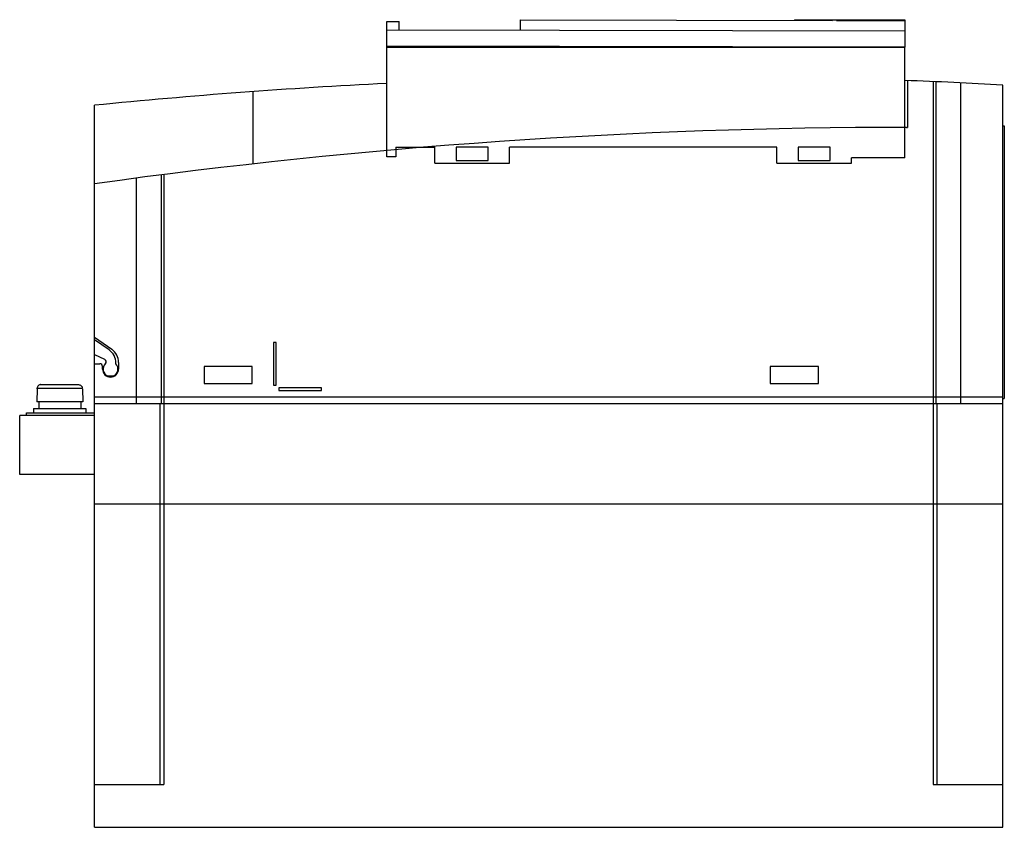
# Model space of a CAD drawing. Header units: millimetres. Extents: x 27 to 211, y 89 to 240.
import ezdxf

# ---------------------------------------------------------------- set-up
doc = ezdxf.new("R2010")
doc.units = ezdxf.units.MM
doc.header["$LTSCALE"] = 21.383737
doc.layers.get('0').update_dxf_attribs({"linetype": 'CONTINUOUS'})

msp = doc.modelspace()

# ---------------------------------------------------------------- linework, layer by layer
at = {"color": 7, "linetype": 'Continuous'}
for p, q in [((95.74, 214.3), (95.74, 239.6)), ((95.74, 239.6), (98.04, 239.6)), ((98.04, 237.99), (98.04, 239.6)), ((120.77, 237.95), (120.77, 239.95)), ((120.77, 239.95), (179.19, 239.83)), ((172.04, 239.9), (172.04, 239.85)), ((172.04, 239.9), (192.74, 239.9)), ((179.19, 239.9), (179.19, 239.83)), ((179.94, 239.83), (192.77, 239.8)), ((182.69, 239.9), (182.69, 239.82)), ((192.74, 239.9), (192.74, 239.8)), ((192.76, 234.8), (192.77, 239.8)), ((95.76, 235), (95.77, 238)), ((192.77, 237.8), (95.77, 238)), ((95.74, 237.5), (95.77, 237.5)), ((95.74, 234.8), (192.74, 234.8)), ((192.76, 234.8), (95.76, 235)), ((173.04, 234.84), (173.04, 234.8)), ((176.04, 234.8), (176.04, 234.84)), ((192.74, 214.1), (192.74, 234.8)), ((193.24, 228.57), (193.24, 219.8)), ((198.04, 228.37), (198.04, 96.9)), ((198.5, 228.35), (198.5, 168.1)), ((203.23, 168.1), (203.23, 228.14)), ((211.04, 88.9), (211.04, 227.73)), ((70.74, 212.98), (70.74, 226.5)), ((41.04, 88.9), (41.04, 223.94)), ((193.04, 219.8), (193.24, 219.8)), ((211.04, 220.1), (211.34, 220.1)), ((211.34, 220.1), (211.34, 169.1)), ((97.44, 216.1), (97.44, 214.3)), ((97.44, 216.1), (104.74, 216.1)), ((104.74, 213.1), (104.74, 216.1)), ((108.74, 216.1), (108.74, 213.6)), ((114.74, 216.1), (108.74, 216.1)), ((114.74, 213.6), (114.74, 216.1)), ((118.74, 213.1), (118.74, 216.1)), ((168.74, 216.1), (118.74, 216.1)), ((168.74, 213.1), (168.74, 216.1)), ((172.74, 216.1), (172.74, 213.6)), ((178.74, 216.1), (172.74, 216.1)), ((178.74, 213.6), (178.74, 216.1)), ((97.44, 214.3), (95.74, 214.3)), ((192.74, 214.1), (182.74, 214.1)), ((182.74, 213.1), (182.74, 214.1)), ((104.74, 213.1), (118.74, 213.1)), ((108.74, 213.6), (114.74, 213.6)), ((168.74, 213.1), (182.74, 213.1)), ((172.74, 213.6), (178.74, 213.6)), ((48.84, 210.31), (48.84, 168.1)), ((53.57, 168.1), (53.57, 210.93)), ((54.04, 210.99), (54.04, 96.9)), ((41.04, 180.55), (44.26, 178.3)), ((43.76, 178.19), (41.04, 180.1)), ((74.54, 179.6), (74.54, 171.6)), ((75.04, 179.6), (74.54, 179.6)), ((75.04, 171.6), (75.04, 179.6)), ((41.04, 177.32), (42.94, 176.43)), ((41.04, 175.6), (42.04, 175.6)), ((42.54, 174.6), (42.54, 175.1)), ((45.04, 175.58), (45.04, 175.74)), ((45.54, 175.84), (45.54, 174.6)), ((61.54, 175.1), (61.54, 171.9)), ((70.54, 175.1), (61.54, 175.1)), ((70.54, 171.9), (70.54, 175.1)), ((176.54, 175.1), (167.54, 175.1)), ((167.54, 175.1), (167.54, 171.9)), ((176.54, 171.9), (176.54, 175.1)), ((44.56, 173.3), (43.52, 173.3)), ((31.02, 171.7), (38.06, 171.7)), ((43.64, 173.2), (44.43, 173.2)), ((61.54, 171.9), (70.54, 171.9)), ((74.54, 171.6), (75.04, 171.6)), ((167.54, 171.9), (176.54, 171.9)), ((30.29, 170.9), (30.24, 168.5)), ((30.29, 170.9), (30.31, 170.9)), ((30.31, 171.02), (38.76, 171.02)), ((30.31, 170.9), (30.31, 171.02)), ((38.76, 170.9), (38.76, 171.02)), ((38.76, 170.9), (38.78, 170.9)), ((38.78, 170.9), (38.84, 168.5)), ((75.54, 171.1), (75.54, 170.6)), ((83.54, 171.1), (75.54, 171.1)), ((75.54, 170.6), (83.54, 170.6)), ((83.54, 170.6), (83.54, 171.1)), ((38.84, 168.5), (30.24, 168.5)), ((30.59, 168.5), (30.59, 167.2)), ((38.49, 168.5), (38.49, 167.2)), ((41.04, 169.4), (211.04, 169.4)), ((211.04, 168.1), (41.04, 168.1)), ((53.34, 96.9), (53.34, 168.1)), ((198.74, 96.9), (198.74, 168.1)), ((211.04, 169.1), (211.34, 169.1)), ((27.04, 154.9), (27.04, 165.9)), ((41.04, 165.9), (27.04, 165.9)), ((28.34, 165.9), (28.34, 166.4)), ((28.34, 166.4), (41.04, 166.4)), ((29.64, 167.2), (29.64, 166.4)), ((29.64, 167.2), (39.44, 167.2)), ((39.44, 167.2), (39.44, 166.4)), ((41.04, 154.9), (27.04, 154.9)), ((41.04, 149.4), (211.04, 149.4)), ((41.04, 96.9), (54.04, 96.9)), ((198.04, 96.9), (211.04, 96.9)), ((41.04, 88.9), (211.04, 88.9))]:
    msp.add_line(p, q, dxfattribs=at)
for centre, radius, start, end in [((150.54, -870.6), 1100, 86.84714, 87.80139), ((150.54, -870.6), 1100, 92.85589, 95.713), ((193.04, -880.9), 1100.7, 90, 97.93757), ((42.04, 175.74), 3, 0, 55), ((42.54, 175.84), 3, 0, 55), ((42.04, 175.1), 0.5, 0, 90), ((44.04, 174.6), 1.4, 133.4692, 248.2132), ((42.73, 175.98), 0.5, 313.4692, 65), ((44.04, 174.6), 1.4, 291.7868, 44.4153), ((44.04, 174.6), 1.5, 180.0095, 359.9905)]:
    msp.add_arc(centre, radius, start, end, dxfattribs=at)
for points, knots in [([(31.02, 171.7), (30.97, 171.7), (30.88, 171.69), (30.71, 171.64), (30.51, 171.51), (30.38, 171.32), (30.33, 171.15), (30.32, 171.06), (30.31, 171.02)], [0, 0, 0, 0, 0.125281, 0.250591, 0.500009, 0.749411, 0.874721, 1, 1, 1, 1]), ([(38.06, 171.7), (38.15, 171.7), (38.33, 171.66), (38.56, 171.51), (38.72, 171.29), (38.76, 171.11), (38.76, 171.02)], [0, 0, 0, 0, 0.250038, 0.50003, 0.750006, 1, 1, 1, 1])]:
    msp.add_open_spline(points, degree=3, knots=knots, dxfattribs=at)

doc.saveas('drawing.dxf')
